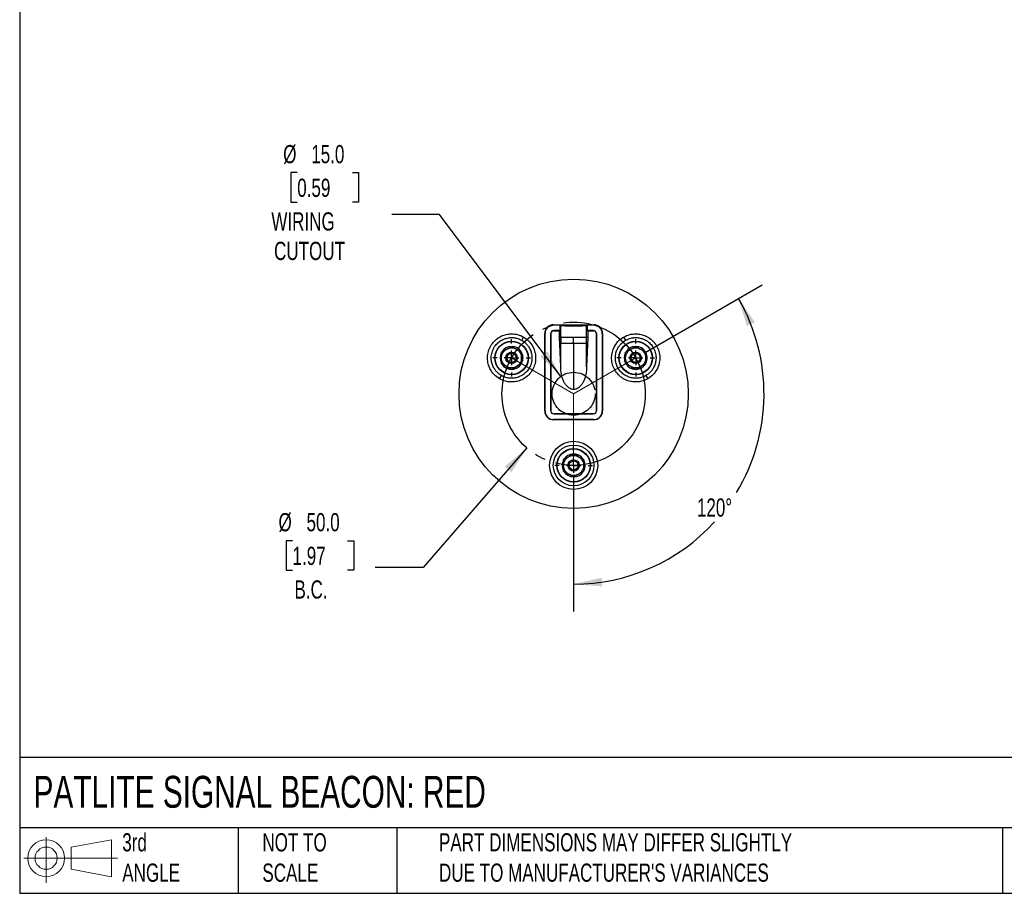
# Model space of a CAD drawing. Header units: millimetres. Extents: x 19 to 819, y 19 to 629.
# Tile 1 of 3: x 19 to 363, y 19 to 324. Entities that reach past the tile are written whole.
import ezdxf

# ---------------------------------------------------------------- set-up
doc = ezdxf.new("R2010")
doc.units = ezdxf.units.MM
doc.header["$LTSCALE"] = 3
doc.linetypes.add('SLD-Center', pattern=[19.05, 15.24, -1.27, 1.27, -1.27])
doc.linetypes.add('SLD-Solid', pattern=[0])
doc.layers.add('CENTER', color=40, linetype='SLD-Center')
doc.layers.add('SLD-DEFPOINTS', color=7, linetype='Continuous')
doc.layers.add('DIMENSIONS', color=140, linetype='SLD-Solid', lineweight=25)
doc.layers.add('TEXT', color=140, linetype='SLD-Solid', lineweight=25)
doc.styles.add('SLDTEXTSTYLE0', font='TXT', dxfattribs={"width": 0.7})
doc.dimstyles.new('SLDDIMSTYLE1', dxfattribs={"dimtxt": 6.474023, "dimasz": 9.906, "dimexe": 0, "dimexo": 0.0625, "dimgap": 1.618506, "dimtad": 0, "dimtih": 1, "dimtoh": 1, "dimrnd": 1e-09, "dimzin": 4, "dimdsep": 46, "dimtxsty": 'SLDTEXTSTYLE0', "dimsah": 1, "dimcen": 0, "dimadec": 0, "dimazin": 1, "dimtfac": 1, "dimtofl": 0, "dimtmove": 0, "dimatfit": 3, "dimfxl": 0, "dimfrac": 2, "dimtolj": 1, "dimtzin": 12, "dimarcsym": 0})
doc.dimstyles.new('SLDDIMSTYLE2', dxfattribs={"dimtxt": 6.474023, "dimasz": 9.906, "dimexe": 0, "dimexo": 0.0625, "dimgap": 1.618506, "dimtad": 0, "dimtih": 1, "dimtoh": 1, "dimdec": 4, "dimlfac": 3, "dimzin": 12, "dimdsep": 46, "dimtxsty": 'SLDTEXTSTYLE0', "dimsah": 1, "dimcen": 0.09, "dimadec": 0, "dimazin": 3, "dimtfac": 1, "dimtdec": 0, "dimtofl": 0, "dimtmove": 0, "dimatfit": 3, "dimfxl": 0, "dimfrac": 2, "dimtolj": 1, "dimtzin": 12, "dimarcsym": 0})

# ---------------------------------------------------------------- blocks, each defined once
blk = doc.blocks.new('Block11')
at = {"color": 7, "linetype": 'SLD-Solid', "lineweight": 18}
for p, q in [((7.77, 15.93), (7.77, 0)), ((16.44, 12.5), (30.53, 15.1)), ((30.53, 15.1), (30.53, 2.19)), ((16.44, 4.79), (16.44, 12.5)), ((0, 8.65), (32.62, 8.65)), ((16.44, 4.79), (30.53, 2.19))]:
    blk.add_line(p, q, dxfattribs=at)
for radius in [6.45, 3.86]:
    blk.add_circle((7.77, 8.65), radius, dxfattribs=at)
blk = doc.blocks.new('Block12')
at = {"layer": 'SLD-DEFPOINTS'}
blk.add_blockref('Block11', (0, 0), dxfattribs=at)
blk = doc.blocks.new('_D_2')
at = {"layer": 'DIMENSIONS'}
for p, q in [((195.96, 174.44), (159.8, 132.67)), ((114.24, 142.07), (112.07, 142.07)), ((112.07, 142.07), (112.07, 131.78)), ((133.48, 142.07), (135.65, 142.07)), ((135.65, 142.07), (135.65, 131.78)), ((112.07, 131.78), (114.24, 131.78)), ((135.65, 131.78), (133.48, 131.78)), ((159.8, 132.67), (143.13, 132.67))]:
    blk.add_line(p, q, dxfattribs=at)
blk.add_solid([(195.96, 174.44), (188.33, 167.95), (190.63, 165.96)], dxfattribs=at)
at = {"layer": 'DIMENSIONS', "char_height": 6.35, "attachment_point": 1, "style": 'SLDTEXTSTYLE0'}
for s, insert in [('%%c', (109.35, 151.71)), ('50.0', (119.13, 151.71)), ('1.97', (114.24, 139.97)), ('B.C.', (114.92, 128.23))]:
    blk.add_mtext(s, dxfattribs=dict(at, insert=insert))
blk = doc.blocks.new('_D_3')
at = {"layer": 'DIMENSIONS'}
for p, q in [((237.28, 207.75), (278.11, 231.32)), ((212.33, 164.53), (212.33, 117.39))]:
    blk.add_line(p, q, dxfattribs=at)
for start, end in [(328.804, 30), (270, 317.7121)]:
    blk.add_arc((212.33, 193.34), 66.43, start, end, dxfattribs=at)
for points in [[(269.86, 226.56), (272.79, 216.98), (275.54, 218.3)], [(212.33, 126.91), (222.32, 126.13), (222.09, 129.17)]]:
    blk.add_solid(points, dxfattribs=at)
at = {"layer": 'DIMENSIONS', "insert": (255.33, 156.83), "char_height": 6.35, "attachment_point": 1, "style": 'SLDTEXTSTYLE0'}
blk.add_mtext('120°', dxfattribs=at)
blk = doc.blocks.new('_D_4')
at = {"layer": 'DIMENSIONS'}
for p, q in [((115.88, 270.48), (113.7, 270.48)), ((113.7, 270.48), (113.7, 260.19)), ((135.12, 270.48), (137.29, 270.48)), ((137.29, 270.48), (137.29, 260.19)), ((113.7, 260.19), (115.88, 260.19)), ((137.29, 260.19), (135.12, 260.19)), ((165.57, 255.94), (148.9, 255.94)), ((207.84, 199.35), (165.57, 255.94))]:
    blk.add_line(p, q, dxfattribs=at)
blk.add_solid([(207.84, 199.35), (203.13, 208.2), (200.69, 206.38)], dxfattribs=at)
at = {"layer": 'DIMENSIONS', "char_height": 6.35, "attachment_point": 1, "style": 'SLDTEXTSTYLE0'}
for s, insert in [('%%c', (110.99, 280.12)), ('15.0', (120.77, 280.12)), ('0.59', (115.88, 268.38)), ('WIRING', (106.85, 256.64)), ('CUTOUT', (107.79, 246.35))]:
    blk.add_mtext(s, dxfattribs=dict(at, insert=insert))
blk = doc.blocks.new('SW_CENTERMARKSYMBOL_0')
at = {"layer": 'CENTER', "color": 0}
for p, q in [((0, 5.08), (0, 6.54)), ((-5.08, 0), (-6.54, 0)), ((0, 0), (-2.54, 0)), ((0, 0), (0, 2.54)), ((0, 0), (0, -2.54)), ((0, 0), (2.54, 0)), ((5.08, 0), (6.54, 0)), ((0, -5.08), (0, -6.54))]:
    blk.add_line(p, q, dxfattribs=at)
blk = doc.blocks.new('SW_CENTERMARKSYMBOL_1')
at = {"layer": 'CENTER', "color": 0}
for p, q in [((0, 5.08), (0, 6.54)), ((-5.08, 0), (-6.54, 0)), ((0, 0), (-2.54, 0)), ((0, 0), (0, 2.54)), ((0, 0), (0, -2.54)), ((0, 0), (2.54, 0)), ((5.08, 0), (6.54, 0)), ((0, -5.08), (0, -6.54))]:
    blk.add_line(p, q, dxfattribs=at)
blk = doc.blocks.new('SW_CENTERMARKSYMBOL_2')
at = {"layer": 'CENTER', "color": 0}
for p, q in [((0, 5.08), (0, 6.54)), ((-5.08, 0), (-6.54, 0)), ((0, 0), (-2.54, 0)), ((0, 0), (0, 2.54)), ((0, 0), (0, -2.54)), ((0, 0), (2.54, 0)), ((5.08, 0), (6.54, 0)), ((0, -5.08), (0, -6.54))]:
    blk.add_line(p, q, dxfattribs=at)

msp = doc.modelspace()

# ---------------------------------------------------------------- linework, layer by layer
for p, q in [((205.327702, 217.420814), (219.327702, 217.420814)), ((205.327702, 217.420814), (205.327702, 217.335258)), ((205.327702, 217.335258), (207.482431, 217.335258)), ((207.482431, 217.335258), (207.844826, 217.190609)), ((207.482431, 217.335258), (207.482431, 215.371916)), ((207.844826, 212.971206), (207.844826, 217.190609)), ((216.810578, 217.190609), (217.172974, 217.335258)), ((216.810578, 212.971206), (216.810578, 217.190609)), ((217.172974, 217.335258), (219.327702, 217.335258)), ((217.172974, 215.371916), (217.172974, 217.335258)), ((219.327702, 217.420814), (219.327702, 217.335258)), ((194.227067, 211.992769), (194.877067, 213.118602)), ((202.250877, 187.343988), (202.250877, 214.343988)), ((202.250877, 214.343988), (202.336432, 214.343988)), ((202.336432, 187.343988), (202.336432, 214.343988)), ((204.349774, 214.343988), (204.349774, 187.343988)), ((204.377702, 214.343988), (204.349774, 214.343988)), ((204.377702, 187.343988), (204.377702, 214.343988)), ((205.377702, 215.371916), (205.377702, 215.343988)), ((207.482431, 215.371916), (205.377702, 215.371916)), ((205.377702, 215.343988), (207.342449, 215.343988)), ((207.342449, 215.343988), (207.482431, 215.371916)), ((207.342449, 212.971207), (207.342449, 215.343988)), ((217.172974, 215.371916), (217.312956, 215.343988)), ((219.277702, 215.371916), (217.172974, 215.371916)), ((217.312956, 215.343988), (217.312956, 212.971206)), ((217.312956, 215.343988), (219.277702, 215.343988)), ((219.277702, 215.343988), (219.277702, 215.371916)), ((220.277702, 214.343988), (220.277702, 187.343988)), ((220.30563, 214.343988), (220.277702, 214.343988)), ((220.30563, 187.343988), (220.30563, 214.343988)), ((222.318972, 214.343988), (222.318972, 187.343988)), ((222.404528, 214.343988), (222.318972, 214.343988)), ((222.404528, 214.343988), (222.404528, 187.343988)), ((229.778337, 213.118602), (230.428337, 211.992769)), ((207.827702, 202.760909), (207.342449, 212.971207)), ((207.844826, 212.971206), (207.342449, 212.971207)), ((207.827702, 212.572265), (207.827702, 210.971206)), ((207.827702, 202.760909), (207.827702, 212.572265)), ((207.827702, 210.971206), (212.327702, 210.971206)), ((212.327702, 210.971206), (212.327702, 194.838709)), ((212.327702, 210.971206), (216.827702, 210.971206)), ((217.312956, 212.971206), (216.810578, 212.971206)), ((217.312956, 212.971206), (216.827702, 202.760909)), ((216.827702, 202.760909), (216.827702, 212.572265)), ((207.827702, 202.760909), (207.827702, 202.632938)), ((216.827702, 202.760909), (216.827702, 202.632938)), ((186.477067, 198.569375), (187.127067, 199.695208)), ((237.528337, 199.695208), (238.178337, 198.569375)), ((202.336432, 187.343988), (202.250877, 187.343988)), ((204.349774, 187.343988), (204.377702, 187.343988)), ((219.277702, 186.343988), (205.377702, 186.343988)), ((205.377702, 186.343988), (205.377702, 186.31606)), ((205.377702, 186.31606), (219.277702, 186.31606)), ((219.277702, 186.31606), (219.277702, 186.343988)), ((220.277702, 187.343988), (220.30563, 187.343988)), ((222.404528, 187.343988), (222.318972, 187.343988)), ((205.327702, 184.267163), (205.327702, 184.352718)), ((219.327702, 184.352718), (205.327702, 184.352718)), ((219.327702, 184.267163), (205.327702, 184.267163)), ((219.327702, 184.267163), (219.327702, 184.352718))]:
    msp.add_line(p, q)
at = {"color": 7, "linetype": 'SLD-Center', "lineweight": 18}
for p, q in [((190.677067, 205.843988), (212.327702, 193.343988)), ((212.327702, 193.343988), (233.978337, 205.843988)), ((212.327702, 193.343988), (212.327702, 168.343988))]:
    msp.add_line(p, q, dxfattribs=at)
for centre, radius in [((212.327702, 193.343988), 40), ((190.677067, 205.843988), 5.854762), ((190.677067, 205.843988), 5.760476), ((233.978337, 205.843988), 5.854762), ((233.978337, 205.843988), 5.760476), ((190.677067, 205.843988), 2), ((190.677067, 205.843988), 1.61), ((233.978337, 205.843988), 2), ((233.978337, 205.843988), 1.61), ((212.327702, 168.343988), 8.4), ((212.327702, 168.343988), 7.1), ((212.327702, 168.343988), 5.854762), ((212.327702, 168.343988), 5.760476), ((212.327702, 168.343988), 2), ((212.327702, 168.343988), 1.61)]:
    msp.add_circle(centre, radius)
for centre, radius, start, end in [((205.327702, 214.343988), 3.076826, 90, 180.00000001), ((205.327702, 214.343988), 2.99127, 90, 180.00000001), ((219.327702, 214.343988), 3.076826, 0, 90.00000001), ((219.327702, 214.343988), 2.99127, 0, 90.00000001), ((205.377702, 214.343988), 1.027928, 89.99999999, 180), ((205.377702, 214.343988), 1, 89.99999999, 180), ((219.277702, 214.343988), 1.027928, 359.99999999, 90), ((219.277702, 214.343988), 1, 359.99999999, 90), ((190.677067, 205.843988), 4, 92.47332015, 147.39790862), ((190.677067, 205.843988), 4, 32.51133461, 87.42410233), ((233.978337, 205.843988), 4, 92.47332015, 147.39790862), ((233.978337, 205.843988), 4, 32.5113346, 87.42410233), ((190.677067, 205.843988), 4, 152.4317058, 207.37602586), ((190.677067, 205.843988), 4, 0, 27.45441524), ((233.978337, 205.843988), 4, 152.4317058, 207.37602586), ((233.978337, 205.843988), 4, 0, 27.45441525), ((190.677067, 205.843988), 4, 212.38664799, 267.35865617), ((190.677067, 205.843988), 4, 272.3382957, 327.34601283), ((190.677067, 205.843988), 4, 332.28679091, 0), ((233.978337, 205.843988), 4, 212.38664799, 267.35865617), ((233.978337, 205.843988), 4, 272.3382957, 327.34601283), ((233.978337, 205.843988), 4, 332.28679091, 0), ((205.327702, 187.343988), 3.076826, 180.00000001, 269.99999999), ((205.327702, 187.343988), 2.99127, 180.00000001, 269.99999999), ((205.377702, 187.343988), 1.027928, 180.00000001, 270), ((205.377702, 187.343988), 1, 180.00000001, 270), ((219.277702, 187.343988), 1, 270.00000001, 0), ((219.277702, 187.343988), 1.027928, 270.00000001, 0), ((219.327702, 187.343988), 3.076826, 270, 359.99999999), ((219.327702, 187.343988), 2.99127, 270, 359.99999999), ((212.327702, 168.343988), 4, 92.47332014, 147.39790863), ((212.327702, 168.343988), 4, 32.5113346, 87.42410234), ((212.327702, 168.343988), 4, 152.4317058, 207.37602586), ((212.327702, 168.343988), 4, 332.2867909, 0), ((212.327702, 168.343988), 4, 0, 27.45441526), ((212.327702, 168.343988), 4, 212.38664799, 267.35865618), ((212.327702, 168.343988), 4, 272.33829569, 327.34601284)]:
    msp.add_arc(centre, radius, start, end)
for points, knots in [([(207.844826, 217.190609), (207.869286, 217.180846), (207.919285, 217.171316), (208.068243, 217.152703), (208.168279, 217.143547), (208.415302, 217.126055), (208.56038, 217.117817), (208.892662, 217.102331), (209.082204, 217.095019), (209.492405, 217.081891), (209.712866, 217.076047), (210.184354, 217.065792), (210.437362, 217.06137), (210.954531, 217.054343), (211.220716, 217.05168), (211.768488, 217.048076), (212.049247, 217.047165), (212.603267, 217.047159), (212.879387, 217.048041), (213.429789, 217.051634), (213.698563, 217.054319), (214.214654, 217.061317), (214.464558, 217.065664), (214.940377, 217.075987), (215.161187, 217.081843), (215.569763, 217.094898), (215.759163, 217.102179), (216.093833, 217.117747), (216.238773, 217.125983), (216.484549, 217.143343), (216.585788, 217.152553), (216.736036, 217.171284), (216.786118, 217.180846), (216.810578, 217.190609)], [0, 0, 0, 0, 0.0625, 0.0625, 0.125, 0.125, 0.1875, 0.1875, 0.25, 0.25, 0.3125, 0.3125, 0.375, 0.375, 0.4375, 0.4375, 0.5, 0.5, 0.5625, 0.5625, 0.625, 0.625, 0.6875, 0.6875, 0.75, 0.75, 0.8125, 0.8125, 0.875, 0.875, 0.9375, 0.9375, 1, 1, 1, 1]), ([(186.477067, 198.569375), (185.870849, 198.919375), (185.227656, 199.389011), (184.298435, 200.360034), (183.995594, 200.728199), (183.432475, 201.56272), (183.172279, 202.029313), (182.73232, 203.059282), (182.552828, 203.622871), (182.316273, 204.827257), (182.25966, 205.468072), (182.30398, 206.784974), (182.405357, 207.460729), (182.779527, 208.787437), (183.052454, 209.43777), (183.752454, 210.650206), (184.179195, 211.211734), (185.141073, 212.199129), (185.675606, 212.624802), (186.793917, 213.321634), (187.377185, 213.593014), (188.538491, 213.990344), (189.11632, 214.116694), (190.228279, 214.250663), (190.762458, 214.258624), (191.766734, 214.188208), (192.236995, 214.110023), (193.542536, 213.790806), (194.270849, 213.468602), (194.877067, 213.118602)], [0, 0, 0, 0, 0.125, 0.125, 0.1875, 0.1875, 0.25, 0.25, 0.3125, 0.3125, 0.375, 0.375, 0.4375, 0.4375, 0.5, 0.5, 0.5625, 0.5625, 0.625, 0.625, 0.6875, 0.6875, 0.75, 0.75, 0.8125, 0.8125, 0.875, 0.875, 1, 1, 1, 1]), ([(194.877067, 213.118602), (195.483285, 212.768602), (196.126479, 212.298966), (197.055699, 211.327943), (197.35854, 210.959777), (197.92166, 210.125257), (198.181856, 209.658663), (198.621815, 208.628694), (198.801307, 208.065105), (199.037862, 206.860719), (199.094474, 206.219904), (199.050155, 204.903003), (198.948777, 204.227247), (198.574608, 202.900539), (198.301681, 202.250206), (197.601681, 201.03777), (197.174939, 200.476242), (196.213061, 199.488848), (195.678528, 199.063175), (194.560218, 198.366342), (193.97695, 198.094962), (192.815643, 197.697632), (192.237815, 197.571282), (191.125856, 197.437313), (190.591676, 197.429353), (189.5874, 197.499768), (189.117139, 197.577954), (187.811599, 197.897171), (187.083285, 198.219375), (186.477067, 198.569375)], [0, 0, 0, 0, 0.125, 0.125, 0.1875, 0.1875, 0.25, 0.25, 0.3125, 0.3125, 0.375, 0.375, 0.4375, 0.4375, 0.5, 0.5, 0.5625, 0.5625, 0.625, 0.625, 0.6875, 0.6875, 0.75, 0.75, 0.8125, 0.8125, 0.875, 0.875, 1, 1, 1, 1]), ([(238.178337, 198.569375), (237.57212, 198.219375), (236.843806, 197.897171), (235.538265, 197.577954), (235.068004, 197.499768), (234.063728, 197.429353), (233.529549, 197.437313), (232.41759, 197.571282), (231.839761, 197.697632), (230.678455, 198.094962), (230.095187, 198.366342), (228.976876, 199.063175), (228.442343, 199.488848), (227.480465, 200.476242), (227.053724, 201.03777), (226.353724, 202.250206), (226.080797, 202.900539), (225.706627, 204.227247), (225.60525, 204.903003), (225.560931, 206.219904), (225.617543, 206.860719), (225.854098, 208.065105), (226.03359, 208.628694), (226.473549, 209.658663), (226.733745, 210.125257), (227.296864, 210.959777), (227.599705, 211.327943), (228.528926, 212.298966), (229.17212, 212.768602), (229.778337, 213.118602)], [0, 0, 0, 0, 0.125, 0.125, 0.1875, 0.1875, 0.25, 0.25, 0.3125, 0.3125, 0.375, 0.375, 0.4375, 0.4375, 0.5, 0.5, 0.5625, 0.5625, 0.625, 0.625, 0.6875, 0.6875, 0.75, 0.75, 0.8125, 0.8125, 0.875, 0.875, 1, 1, 1, 1]), ([(229.778337, 213.118602), (230.384555, 213.468602), (231.112869, 213.790806), (232.418409, 214.110023), (232.88867, 214.188208), (233.892946, 214.258624), (234.427126, 214.250663), (235.539085, 214.116694), (236.116913, 213.990344), (237.27822, 213.593014), (237.861488, 213.321634), (238.979799, 212.624802), (239.514331, 212.199129), (240.476209, 211.211734), (240.902951, 210.650206), (241.602951, 209.43777), (241.875878, 208.787437), (242.250047, 207.460729), (242.351425, 206.784974), (242.395744, 205.468072), (242.339132, 204.827257), (242.102577, 203.622871), (241.923085, 203.059282), (241.483126, 202.029313), (241.22293, 201.56272), (240.65981, 200.728199), (240.356969, 200.360034), (239.427749, 199.389011), (238.784555, 198.919375), (238.178337, 198.569375)], [0, 0, 0, 0, 0.125, 0.125, 0.1875, 0.1875, 0.25, 0.25, 0.3125, 0.3125, 0.375, 0.375, 0.4375, 0.4375, 0.5, 0.5, 0.5625, 0.5625, 0.625, 0.625, 0.6875, 0.6875, 0.75, 0.75, 0.8125, 0.8125, 0.875, 0.875, 1, 1, 1, 1]), ([(187.127067, 199.695208), (186.614669, 199.991041), (186.071017, 200.387995), (185.285604, 201.208741), (185.029632, 201.519928), (184.553662, 202.225297), (184.333734, 202.619679), (183.961864, 203.490248), (183.810151, 203.966616), (183.610205, 204.984609), (183.562354, 205.52625), (183.599815, 206.639345), (183.685503, 207.21052), (184.001765, 208.331903), (184.232453, 208.88159), (184.82412, 209.906387), (185.184818, 210.381012), (185.997834, 211.215595), (186.449642, 211.57539), (187.39488, 212.164379), (187.887881, 212.39376), (188.869461, 212.729599), (189.357864, 212.836395), (190.297734, 212.94963), (190.749243, 212.956359), (191.598095, 212.896841), (191.995578, 212.830756), (193.09907, 212.560941), (193.714669, 212.288602), (194.227067, 211.992769)], [0, 0, 0, 0, 0.125, 0.125, 0.1875, 0.1875, 0.25, 0.25, 0.3125, 0.3125, 0.375, 0.375, 0.4375, 0.4375, 0.5, 0.5, 0.5625, 0.5625, 0.625, 0.625, 0.6875, 0.6875, 0.75, 0.75, 0.8125, 0.8125, 0.875, 0.875, 1, 1, 1, 1]), ([(194.227067, 211.992769), (194.739466, 211.696935), (195.283117, 211.299981), (196.06853, 210.479236), (196.324503, 210.168048), (196.800473, 209.462679), (197.0204, 209.068297), (197.39227, 208.197728), (197.543984, 207.721361), (197.743929, 206.703368), (197.79178, 206.161727), (197.75432, 205.048631), (197.668632, 204.477457), (197.352369, 203.356073), (197.121681, 202.806387), (196.530014, 201.78159), (196.169316, 201.306965), (195.3563, 200.472381), (194.904493, 200.112586), (193.959254, 199.523597), (193.466254, 199.294216), (192.484673, 198.958378), (191.99627, 198.851582), (191.0564, 198.738346), (190.604891, 198.731618), (189.756039, 198.791136), (189.358557, 198.857221), (188.255064, 199.127035), (187.639466, 199.399375), (187.127067, 199.695208)], [0, 0, 0, 0, 0.125, 0.125, 0.1875, 0.1875, 0.25, 0.25, 0.3125, 0.3125, 0.375, 0.375, 0.4375, 0.4375, 0.5, 0.5, 0.5625, 0.5625, 0.625, 0.625, 0.6875, 0.6875, 0.75, 0.75, 0.8125, 0.8125, 0.875, 0.875, 1, 1, 1, 1]), ([(188.927067, 208.875077), (189.224043, 209.046536), (189.518319, 209.216437), (190.102333, 209.553617), (190.392006, 209.72086), (190.677067, 209.88544)], [0, 0, 0, 0, 0.5, 0.5, 1, 1, 1, 1]), ([(207.844826, 212.971206), (207.840396, 212.971206), (207.837082, 212.952202), (207.832462, 212.896637), (207.831039, 212.860624), (207.828084, 212.746653), (207.827702, 212.660094), (207.827702, 212.572265)], [0, 0, 0, 0, 0.25, 0.25, 0.5, 0.5, 1, 1, 1, 1]), ([(209.013625, 212.971206), (208.972296, 212.971266), (208.891845, 212.971382), (208.781319, 212.971462), (208.681674, 212.971464), (208.592652, 212.971392), (208.478016, 212.971131), (208.352933, 212.970828), (208.230377, 212.970762), (208.167111, 212.971069), (208.138813, 212.971206)], [0, 0, 0, 0, 0.1118425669, 0.2177136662, 0.3175677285, 0.4113826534, 0.4991561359, 0.6983289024, 0.8650683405, 1, 1, 1, 1]), ([(212.327702, 212.971206), (211.770208, 212.971206), (211.166199, 212.971206), (210.296394, 212.971206), (210.013252, 212.971206), (209.482193, 212.971206), (209.234445, 212.971206), (209.013625, 212.971206)], [0, 0, 0, 0, 0.5, 0.5, 0.75, 0.75, 1, 1, 1, 1]), ([(216.516592, 212.971206), (216.353035, 212.971206), (216.120561, 212.971206), (215.534991, 212.971206), (215.182368, 212.971206), (214.409326, 212.971206), (213.989906, 212.971206), (213.148128, 212.971206), (212.72643, 212.971206), (212.327702, 212.971206)], [0, 0, 0, 0, 0.25, 0.25, 0.5, 0.5, 0.75, 0.75, 1, 1, 1, 1]), ([(216.827702, 212.572265), (216.827702, 212.660069), (216.827322, 212.746722), (216.82436, 212.860791), (216.822943, 212.896638), (216.818321, 212.952215), (216.814992, 212.971206), (216.810578, 212.971206)], [0, 0, 0, 0, 0.5, 0.5, 0.75, 0.75, 1, 1, 1, 1]), ([(216.827702, 210.971206), (216.827702, 211.083869), (216.827702, 211.205631), (216.827702, 211.402315), (216.827702, 211.470212), (216.827702, 211.57556), (216.827702, 211.629109), (216.827702, 211.693108), (216.827702, 211.720861), (216.827702, 211.739436), (216.827702, 211.751019), (216.827702, 211.985329), (216.827702, 212.256998), (216.827702, 212.572265)], [0, 0, 0, 0, 0.25, 0.25, 0.375, 0.375, 0.4375, 0.46875, 0.484375, 0.484375, 0.5, 0.5, 1, 1, 1, 1]), ([(237.528337, 199.695208), (237.015939, 199.399375), (236.400341, 199.127035), (235.296848, 198.857221), (234.899365, 198.791136), (234.050513, 198.731618), (233.599004, 198.738346), (232.659134, 198.851582), (232.170731, 198.958378), (231.189151, 199.294216), (230.696151, 199.523597), (229.750912, 200.112586), (229.299104, 200.472381), (228.486088, 201.306965), (228.12539, 201.78159), (227.533724, 202.806387), (227.303035, 203.356073), (226.986773, 204.477457), (226.901085, 205.048631), (226.863625, 206.161727), (226.911475, 206.703368), (227.111421, 207.721361), (227.263134, 208.197728), (227.635004, 209.068297), (227.854932, 209.462679), (228.330902, 210.168048), (228.586875, 210.479236), (229.372287, 211.299981), (229.915939, 211.696935), (230.428337, 211.992769)], [0, 0, 0, 0, 0.125, 0.125, 0.1875, 0.1875, 0.25, 0.25, 0.3125, 0.3125, 0.375, 0.375, 0.4375, 0.4375, 0.5, 0.5, 0.5625, 0.5625, 0.625, 0.625, 0.6875, 0.6875, 0.75, 0.75, 0.8125, 0.8125, 0.875, 0.875, 1, 1, 1, 1]), ([(230.428337, 211.992769), (230.940736, 212.288602), (231.556334, 212.560941), (232.659827, 212.830756), (233.057309, 212.896841), (233.906162, 212.956359), (234.357671, 212.94963), (235.297541, 212.836395), (235.785943, 212.729599), (236.767524, 212.39376), (237.260524, 212.164379), (238.205763, 211.57539), (238.65757, 211.215595), (239.470586, 210.381012), (239.831284, 209.906387), (240.422951, 208.88159), (240.65364, 208.331903), (240.969902, 207.21052), (241.05559, 206.639345), (241.09305, 205.52625), (241.045199, 204.984609), (240.845254, 203.966616), (240.693541, 203.490248), (240.321671, 202.619679), (240.101743, 202.225297), (239.625773, 201.519928), (239.3698, 201.208741), (238.584387, 200.387995), (238.040736, 199.991041), (237.528337, 199.695208)], [0, 0, 0, 0, 0.125, 0.125, 0.1875, 0.1875, 0.25, 0.25, 0.3125, 0.3125, 0.375, 0.375, 0.4375, 0.4375, 0.5, 0.5, 0.5625, 0.5625, 0.625, 0.625, 0.6875, 0.6875, 0.75, 0.75, 0.8125, 0.8125, 0.875, 0.875, 1, 1, 1, 1]), ([(232.228337, 208.875077), (232.525313, 209.046536), (232.819589, 209.216437), (233.403603, 209.553617), (233.693276, 209.72086), (233.978337, 209.88544)], [0, 0, 0, 0, 0.5, 0.5, 1, 1, 1, 1]), ([(187.177067, 205.843988), (187.177067, 206.135409), (187.214036, 206.436982), (187.370124, 207.030727), (187.489341, 207.322543), (187.801826, 207.864066), (187.994902, 208.113433), (188.431299, 208.546009), (188.674264, 208.729121), (188.927067, 208.875077)], [0, 0, 0, 0, 0.25, 0.25, 0.5, 0.5, 0.75, 0.75, 1, 1, 1, 1]), ([(187.177067, 205.843988), (187.177067, 206.186904), (187.177067, 206.526706), (187.177067, 207.201071), (187.177067, 207.535555), (187.177067, 207.864714)], [0, 0, 0, 0, 0.5, 0.5, 1, 1, 1, 1]), ([(188.927067, 208.875077), (189.179658, 209.02091), (189.459516, 209.139724), (190.052047, 209.301394), (190.36446, 209.343988), (190.989675, 209.343988), (191.302088, 209.301394), (191.894618, 209.139724), (192.174476, 209.02091), (192.427067, 208.875077)], [0, 0, 0, 0, 0.25, 0.25, 0.5, 0.5, 0.75, 0.75, 1, 1, 1, 1]), ([(192.427067, 208.875077), (192.679658, 208.729244), (192.922483, 208.546287), (193.358759, 208.113975), (193.551852, 207.864714), (193.86446, 207.323262), (193.983779, 207.031408), (194.140034, 206.437426), (194.177067, 206.135655), (194.177067, 205.843988)], [0, 0, 0, 0, 0.25, 0.25, 0.5, 0.5, 0.75, 0.75, 1, 1, 1, 1]), ([(192.427067, 208.875077), (192.724043, 208.703618), (193.018319, 208.533718), (193.602333, 208.196537), (193.892006, 208.029294), (194.177067, 207.864714)], [0, 0, 0, 0, 0.5, 0.5, 1, 1, 1, 1]), ([(194.177067, 205.843988), (194.177067, 206.186906), (194.177067, 206.526707), (194.177067, 207.201069), (194.177067, 207.535554), (194.177067, 207.864714)], [0, 0, 0, 0, 0.5, 0.5, 1, 1, 1, 1]), ([(230.478337, 205.843988), (230.478337, 206.135409), (230.515307, 206.436982), (230.671394, 207.030727), (230.790611, 207.322543), (231.103096, 207.864066), (231.296172, 208.113433), (231.732569, 208.546009), (231.975534, 208.729121), (232.228337, 208.875077)], [0, 0, 0, 0, 0.25, 0.25, 0.5, 0.5, 0.75, 0.75, 1, 1, 1, 1]), ([(230.478337, 205.843988), (230.478337, 206.186904), (230.478337, 206.526706), (230.478337, 207.201071), (230.478337, 207.535555), (230.478337, 207.864714)], [0, 0, 0, 0, 0.5, 0.5, 1, 1, 1, 1]), ([(232.228337, 208.875077), (232.480928, 209.02091), (232.760786, 209.139724), (233.353317, 209.301394), (233.66573, 209.343988), (234.290945, 209.343988), (234.603358, 209.301394), (235.195889, 209.139724), (235.475747, 209.02091), (235.728337, 208.875077)], [0, 0, 0, 0, 0.25, 0.25, 0.5, 0.5, 0.75, 0.75, 1, 1, 1, 1]), ([(235.728337, 208.875077), (235.980928, 208.729244), (236.223753, 208.546287), (236.660029, 208.113975), (236.853123, 207.864714), (237.16573, 207.323262), (237.285049, 207.031408), (237.441304, 206.437426), (237.478337, 206.135655), (237.478337, 205.843988)], [0, 0, 0, 0, 0.25, 0.25, 0.5, 0.5, 0.75, 0.75, 1, 1, 1, 1]), ([(235.728337, 208.875077), (236.025313, 208.703618), (236.319589, 208.533718), (236.903603, 208.196537), (237.193276, 208.029294), (237.478337, 207.864714)], [0, 0, 0, 0, 0.5, 0.5, 1, 1, 1, 1]), ([(237.478337, 205.843988), (237.478337, 206.186906), (237.478337, 206.526707), (237.478337, 207.201069), (237.478337, 207.535554), (237.478337, 207.864714)], [0, 0, 0, 0, 0.5, 0.5, 1, 1, 1, 1]), ([(188.927067, 202.812899), (188.674476, 202.958733), (188.431652, 203.14169), (187.995376, 203.574002), (187.802282, 203.823262), (187.489675, 204.364714), (187.370355, 204.656569), (187.2141, 205.25055), (187.177067, 205.552322), (187.177067, 205.843988)], [0, 0, 0, 0, 0.25, 0.25, 0.5, 0.5, 0.75, 0.75, 1, 1, 1, 1]), ([(188.927067, 202.812899), (188.630092, 202.984358), (188.335815, 203.154259), (187.751801, 203.491439), (187.462129, 203.658682), (187.177067, 203.823262)], [0, 0, 0, 0, 0.5, 0.5, 1, 1, 1, 1]), ([(192.427067, 202.812899), (192.174476, 202.667066), (191.894618, 202.548252), (191.302088, 202.386582), (190.989675, 202.343988), (190.36446, 202.343988), (190.052047, 202.386582), (189.459516, 202.548252), (189.179658, 202.667066), (188.927067, 202.812899)], [0, 0, 0, 0, 0.25, 0.25, 0.5, 0.5, 0.75, 0.75, 1, 1, 1, 1]), ([(192.427067, 202.812899), (192.130092, 202.64144), (191.835815, 202.47154), (191.251801, 202.134359), (190.962129, 201.967117), (190.677067, 201.802536)], [0, 0, 0, 0, 0.5, 0.5, 1, 1, 1, 1]), ([(194.177067, 205.843988), (194.177067, 205.552322), (194.140034, 205.25055), (193.983779, 204.656569), (193.86446, 204.364714), (193.551852, 203.823262), (193.358759, 203.574002), (192.922483, 203.14169), (192.679658, 202.958733), (192.427067, 202.812899)], [0, 0, 0, 0, 0.25, 0.25, 0.5, 0.5, 0.75, 0.75, 1, 1, 1, 1]), ([(232.228337, 202.812899), (231.975747, 202.958733), (231.732922, 203.14169), (231.296646, 203.574002), (231.103552, 203.823262), (230.790945, 204.364714), (230.671626, 204.656569), (230.515371, 205.25055), (230.478337, 205.552322), (230.478337, 205.843988)], [0, 0, 0, 0, 0.25, 0.25, 0.5, 0.5, 0.75, 0.75, 1, 1, 1, 1]), ([(232.228337, 202.812899), (231.931362, 202.984358), (231.637085, 203.154259), (231.053071, 203.491439), (230.763399, 203.658682), (230.478337, 203.823262)], [0, 0, 0, 0, 0.5, 0.5, 1, 1, 1, 1]), ([(235.728337, 202.812899), (235.475747, 202.667066), (235.195889, 202.548252), (234.603358, 202.386582), (234.290945, 202.343988), (233.66573, 202.343988), (233.353317, 202.386582), (232.760786, 202.548252), (232.480928, 202.667066), (232.228337, 202.812899)], [0, 0, 0, 0, 0.25, 0.25, 0.5, 0.5, 0.75, 0.75, 1, 1, 1, 1]), ([(235.728337, 202.812899), (235.431362, 202.64144), (235.137085, 202.47154), (234.553071, 202.134359), (234.263399, 201.967117), (233.978337, 201.802536)], [0, 0, 0, 0, 0.5, 0.5, 1, 1, 1, 1]), ([(237.478337, 205.843988), (237.478337, 205.552322), (237.441304, 205.25055), (237.285049, 204.656569), (237.16573, 204.364714), (236.853123, 203.823262), (236.660029, 203.574002), (236.223753, 203.14169), (235.980928, 202.958733), (235.728337, 202.812899)], [0, 0, 0, 0, 0.25, 0.25, 0.5, 0.5, 0.75, 0.75, 1, 1, 1, 1]), ([(212.327702, 194.838709), (212.119496, 194.838709), (211.916052, 194.863584), (211.517735, 194.958103), (211.320823, 195.028973), (210.948704, 195.206176), (210.772644, 195.312127), (210.437178, 195.55292), (210.278836, 195.687314), (209.837426, 196.114766), (209.581363, 196.436553), (209.128968, 197.125977), (208.937329, 197.486347), (208.438188, 198.601784), (208.204776, 199.397967), (207.900787, 200.999578), (207.827702, 201.811233), (207.827702, 202.632938)], [0, 0, 0, 0, 0.0625, 0.0625, 0.125, 0.125, 0.1875, 0.1875, 0.25, 0.25, 0.375, 0.375, 0.5, 0.5, 0.75, 0.75, 1, 1, 1, 1]), ([(216.827702, 202.632938), (216.827702, 201.811557), (216.754673, 201.000244), (216.450963, 199.399354), (216.218138, 198.603829), (215.717577, 197.485241), (215.523275, 197.120711), (215.072813, 196.435133), (214.818834, 196.115528), (214.37556, 195.686371), (214.217112, 195.552133), (213.884197, 195.313144), (213.708759, 195.20728), (213.33562, 195.029344), (213.140948, 194.959134), (212.742439, 194.864068), (212.535518, 194.838709), (212.327702, 194.838709)], [0, 0, 0, 0, 0.25, 0.25, 0.5, 0.5, 0.625, 0.625, 0.75, 0.75, 0.8125, 0.8125, 0.875, 0.875, 0.9375, 0.9375, 1, 1, 1, 1]), ([(210.577702, 171.375077), (210.874678, 171.546536), (211.168954, 171.716437), (211.752968, 172.053617), (212.042641, 172.22086), (212.327702, 172.38544)], [0, 0, 0, 0, 0.5, 0.5, 1, 1, 1, 1]), ([(210.577702, 171.375077), (210.830293, 171.52091), (211.110151, 171.639724), (211.702682, 171.801394), (212.015095, 171.843988), (212.64031, 171.843988), (212.952723, 171.801394), (213.545254, 171.639724), (213.825112, 171.52091), (214.077702, 171.375077)], [0, 0, 0, 0, 0.25, 0.25, 0.5, 0.5, 0.75, 0.75, 1, 1, 1, 1]), ([(208.827702, 168.343988), (208.827702, 168.635409), (208.864672, 168.936982), (209.020759, 169.530727), (209.139976, 169.822543), (209.452461, 170.364066), (209.645537, 170.613433), (210.081934, 171.046009), (210.324899, 171.229121), (210.577702, 171.375077)], [0, 0, 0, 0, 0.25, 0.25, 0.5, 0.5, 0.75, 0.75, 1, 1, 1, 1]), ([(208.827702, 168.343988), (208.827702, 168.686904), (208.827702, 169.026706), (208.827702, 169.701071), (208.827702, 170.035555), (208.827702, 170.364714)], [0, 0, 0, 0, 0.5, 0.5, 1, 1, 1, 1]), ([(210.577702, 165.312899), (210.325112, 165.458733), (210.082287, 165.64169), (209.646011, 166.074002), (209.452917, 166.323262), (209.14031, 166.864714), (209.020991, 167.156569), (208.864735, 167.75055), (208.827702, 168.052322), (208.827702, 168.343988)], [0, 0, 0, 0, 0.25, 0.25, 0.5, 0.5, 0.75, 0.75, 1, 1, 1, 1]), ([(214.077702, 171.375077), (214.330293, 171.229244), (214.573118, 171.046287), (215.009394, 170.613975), (215.202488, 170.364714), (215.515095, 169.823262), (215.634414, 169.531408), (215.790669, 168.937426), (215.827702, 168.635655), (215.827702, 168.343988)], [0, 0, 0, 0, 0.25, 0.25, 0.5, 0.5, 0.75, 0.75, 1, 1, 1, 1]), ([(214.077702, 171.375077), (214.374678, 171.203618), (214.668954, 171.033718), (215.252968, 170.696537), (215.542641, 170.529294), (215.827702, 170.364714)], [0, 0, 0, 0, 0.5, 0.5, 1, 1, 1, 1]), ([(215.827702, 168.343988), (215.827702, 168.052322), (215.790669, 167.75055), (215.634414, 167.156569), (215.515095, 166.864714), (215.202488, 166.323262), (215.009394, 166.074002), (214.573118, 165.64169), (214.330293, 165.458733), (214.077702, 165.312899)], [0, 0, 0, 0, 0.25, 0.25, 0.5, 0.5, 0.75, 0.75, 1, 1, 1, 1]), ([(215.827702, 168.343988), (215.827702, 168.686906), (215.827702, 169.026707), (215.827702, 169.701069), (215.827702, 170.035554), (215.827702, 170.364714)], [0, 0, 0, 0, 0.5, 0.5, 1, 1, 1, 1]), ([(210.577702, 165.312899), (210.280727, 165.484358), (209.98645, 165.654259), (209.402436, 165.991439), (209.112764, 166.158682), (208.827702, 166.323262)], [0, 0, 0, 0, 0.5, 0.5, 1, 1, 1, 1]), ([(214.077702, 165.312899), (213.825112, 165.167066), (213.545254, 165.048252), (212.952723, 164.886582), (212.64031, 164.843988), (212.015095, 164.843988), (211.702682, 164.886582), (211.110151, 165.048252), (210.830293, 165.167066), (210.577702, 165.312899)], [0, 0, 0, 0, 0.25, 0.25, 0.5, 0.5, 0.75, 0.75, 1, 1, 1, 1]), ([(214.077702, 165.312899), (213.780727, 165.14144), (213.48645, 164.97154), (212.902436, 164.634359), (212.612764, 164.467117), (212.327702, 164.302536)], [0, 0, 0, 0, 0.5, 0.5, 1, 1, 1, 1])]:
    msp.add_open_spline(points, degree=3, knots=knots)
for points in [[(190.677067, 209.88544), (191.246764, 209.556526), (191.833788, 209.217607), (192.427067, 208.875077)], [(208.138813, 212.971206), (207.975655, 212.971206), (207.88069, 212.971206), (207.844826, 212.971206)], [(212.327702, 210.971206), (212.327702, 211.575806), (212.327702, 212.273075), (212.327702, 212.971206)], [(216.810578, 212.971206), (216.774715, 212.971206), (216.679749, 212.971206), (216.516592, 212.971206)], [(233.978337, 209.88544), (234.548034, 209.556526), (235.135058, 209.217607), (235.728337, 208.875077)], [(187.177067, 207.864714), (187.746765, 208.193629), (188.333787, 208.532547), (188.927067, 208.875077)], [(230.478337, 207.864714), (231.048035, 208.193629), (231.635057, 208.532547), (232.228337, 208.875077)], [(187.177067, 203.823262), (187.177067, 204.481091), (187.177067, 205.158928), (187.177067, 205.843988)], [(190.677067, 201.802536), (190.10737, 202.131451), (189.520346, 202.470369), (188.927067, 202.812899)], [(194.177067, 203.823262), (193.60737, 203.494348), (193.020346, 203.155429), (192.427067, 202.812899)], [(194.177067, 203.823262), (194.177067, 204.481091), (194.177067, 205.158928), (194.177067, 205.843988)], [(230.478337, 203.823262), (230.478337, 204.481091), (230.478337, 205.158928), (230.478337, 205.843988)], [(233.978337, 201.802536), (233.408641, 202.131451), (232.821617, 202.470369), (232.228337, 202.812899)], [(237.478337, 203.823262), (236.908641, 203.494348), (236.321617, 203.155429), (235.728337, 202.812899)], [(237.478337, 203.823262), (237.478337, 204.481091), (237.478337, 205.158928), (237.478337, 205.843988)], [(212.327702, 172.38544), (212.897399, 172.056526), (213.484423, 171.717607), (214.077702, 171.375077)], [(208.827702, 170.364714), (209.3974, 170.693629), (209.984422, 171.032547), (210.577702, 171.375077)], [(208.827702, 166.323262), (208.827702, 166.981091), (208.827702, 167.658928), (208.827702, 168.343988)], [(215.827702, 166.323262), (215.827702, 166.981091), (215.827702, 167.658928), (215.827702, 168.343988)], [(212.327702, 164.302536), (211.758006, 164.631451), (211.170981, 164.970369), (210.577702, 165.312899)], [(215.827702, 166.323262), (215.258006, 165.994348), (214.670981, 165.655429), (214.077702, 165.312899)]]:
    msp.add_open_spline(points, degree=3)
at = {"layer": 'CENTER', "linetype": 'SLD-Center'}
for radius in [25, 7.5]:
    msp.add_circle((212.327702, 193.343988), radius, dxfattribs=at)
at = {"layer": 'TEXT'}
for p, q in [((19.05, 628.65), (19.05, 19.05)), ((819.15, 66.378323), (19.05, 66.378323)), ((819.15, 41.91), (19.05, 41.91)), ((95.25, 41.91), (95.25, 19.05)), ((150.634884, 41.91), (150.634884, 19.05)), ((361.939433, 41.91), (361.939433, 19.05)), ((19.05, 19.05), (819.15, 19.05))]:
    msp.add_line(p, q, dxfattribs=at)

# ---------------------------------------------------------------- block references
at = {"layer": 'CENTER'}
for name, p in [('SW_CENTERMARKSYMBOL_1', (190.677067, 205.843988)), ('SW_CENTERMARKSYMBOL_2', (233.978337, 205.843988)), ('SW_CENTERMARKSYMBOL_0', (212.327702, 168.343988))]:
    msp.add_blockref(name, p, dxfattribs=at)
at = {"layer": 'SLD-DEFPOINTS'}
msp.add_blockref('Block12', (20.513816, 22.661566), dxfattribs=at)

# ---------------------------------------------------------------- texts
at = {"layer": 'TEXT', "attachment_point": 1, "style": 'SLDTEXTSTYLE0'}
for s, insert, char_height in [('PATLITE SIGNAL BEACON: RED', (23.897203, 60.019161), 11.1125), ('3rd^JANGLE', (54.846407, 40.013007), 6.35), ('NOT TO^JSCALE', (103.725485, 40.013008), 6.35), ("PART DIMENSIONS MAY DIFFER SLIGHTLY ^JDUE TO MANUFACTURER'S VARIANCES", (165.357853, 40.022323), 6.35)]:
    msp.add_mtext(s, dxfattribs=dict(at, insert=insert, char_height=char_height))

# ---------------------------------------------------------------- dimensions: what is measured, and where the dimension line sits
at = {"layer": 'DIMENSIONS'}
for p1, p2, text, picture, middle in [((216.815977, 187.335212), (207.839427, 199.352764), '<>\\PWIRING \\PCUTOUT', '_D_4', (125.497643, 259.283107)), ((228.69157, 212.244355), (195.963835, 174.443622), '<>\\PB.C.', '_D_2', (123.860222, 136.017358))]:
    dim = msp.add_diameter_dim_2p(p1=p1, p2=p2, text=text, dimstyle='SLDDIMSTYLE1', dxfattribs=at)
    dim.commit()
    dim.dimension.update_dxf_attribs({"geometry": picture, "text_midpoint": middle, "dimtype": 163})
dim = msp.add_angular_dim_2l(base=(239.194805, 132.589159), line1=((212.327702, 168.343988), (212.327702, 193.343988)), line2=((233.978337, 205.843988), (212.327702, 193.343988)), dimstyle='SLDDIMSTYLE2', dxfattribs=at)
dim.commit()
dim.dimension.update_dxf_attribs({"geometry": '_D_3', "text_midpoint": (265.699227, 153.790595), "dimtype": 162})

doc.saveas('drawing.dxf')
